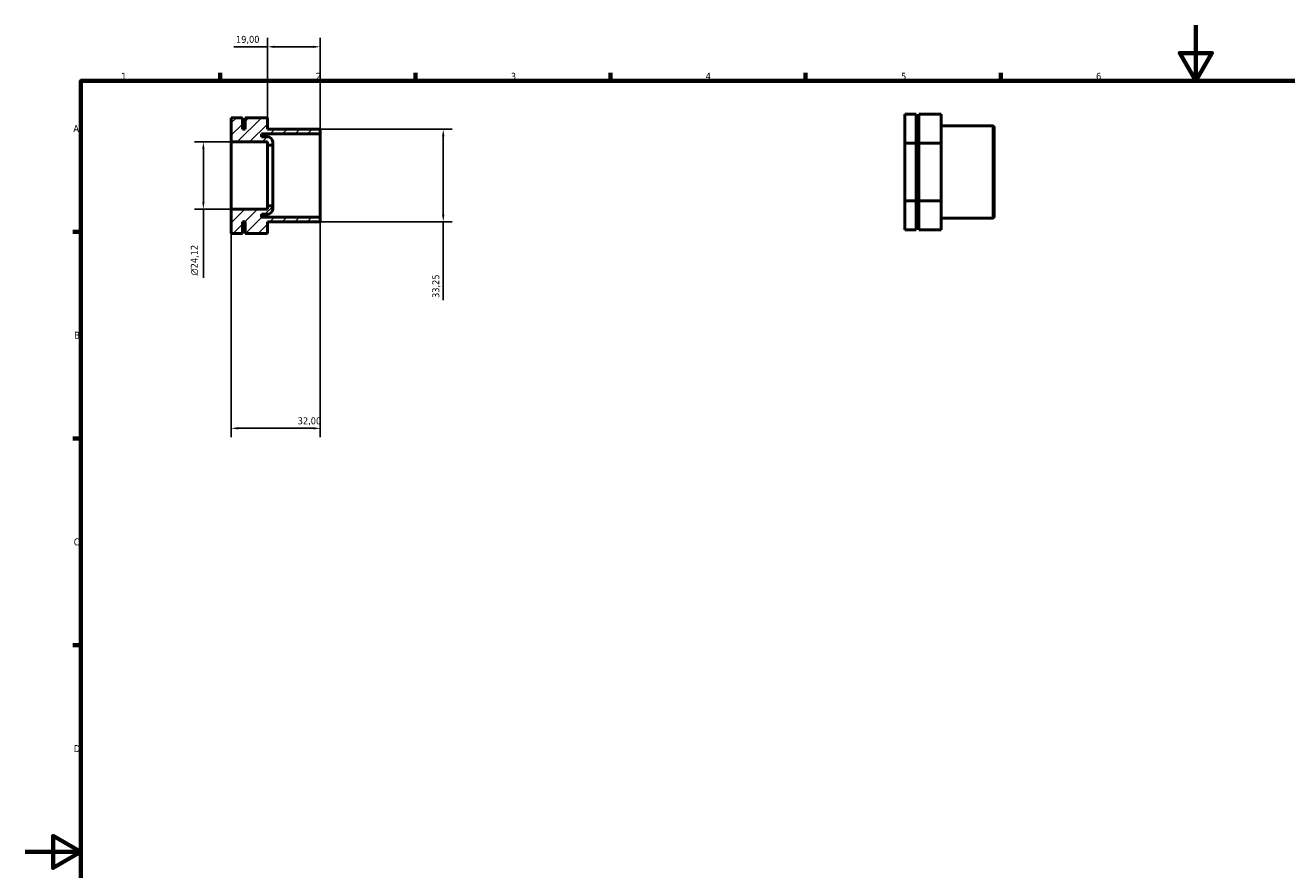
# Model space of a CAD drawing. Header units: millimetres. Extents: x 0 to 906, y 0 to 594.
# Tile 2 of 3: x 0 to 453, y 291 to 594. Entities that reach past the tile are written whole.
import ezdxf

# ---------------------------------------------------------------- set-up
doc = ezdxf.new("R2010")
doc.units = ezdxf.units.MM
for name, color, linetype, lineweight in [('Border (ISO)', 7, 'Continuous', 70), ('Dimension (ISO)', 7, 'Continuous', 25), ('Hatch (ISO)', 7, 'Continuous', 18), ('Visible (ISO)', 7, 'Continuous', 50)]:
    doc.layers.add(name, color=color, linetype=linetype, lineweight=lineweight)
doc.styles.add('Note Text (ISO)', font='tahoma.ttf')
doc.dimstyles.new('Default (ISO)', dxfattribs={"dimtxt": 2.5, "dimasz": 2.5, "dimexe": 3.175, "dimexo": 0, "dimgap": 0.762, "dimtad": 1, "dimrnd": 1e-08, "dimzin": 0, "dimtxsty": 'Note Text (ISO)', "dimcen": 0.09, "dimdle": 10, "dimclrd": 256, "dimclre": 256, "dimclrt": 232, "dimazin": 0, "dimtfac": 1.40208, "dimtmove": 0, "dimatfit": 3, "dimfxl": 1, "dimtolj": 1, "dimtzin": 0, "dimlwd": -1, "dimlwe": -1, "dimarcsym": 0})

# ---------------------------------------------------------------- blocks, each defined once
blk = doc.blocks.new('Borders Default Border')
at = {"layer": 'Border (ISO)'}
for p, q in [((70.08, 574), (70.08, 576.9)), ((140.17, 574), (140.17, 576.9)), ((210.25, 574), (210.25, 576.9)), ((280.33, 574), (280.33, 576.9)), ((350.42, 574), (350.42, 576.9)), ((20, 519.75), (17.1, 519.75)), ((20, 445.5), (17.1, 445.5)), ((20, 371.25), (17.1, 371.25))]:
    blk.add_line(p, q, dxfattribs=at)
at = {"layer": 'Border (ISO)', "flags": 128}
for points in [[(420.5, 594), (420.5, 574), (414.73, 584), (426.27, 584), (420.5, 574)], [(20, 20), (20, 574), (821, 574), (821, 20), (20, 20)], [(0, 297), (20, 297), (10, 302.77), (10, 291.23), (20, 297)]]:
    blk.add_lwpolyline(points, dxfattribs=at)
at = {"layer": 'Border (ISO)', "color": 232, "true_color": 0xca0064, "char_height": 2.5, "attachment_point": 7, "style": 'Note Text (ISO)'}
for s, insert in [('1', (34.48, 574.4)), ('2', (104.37, 574.4)), ('3', (174.43, 574.35)), ('4', (244.42, 574.4)), ('5', (314.64, 574.35)), ('6', (384.66, 574.35)), ('A', (17.29, 555.62)), ('B', (17.59, 481.37)), ('C', (17.43, 407.08)), ('D', (17.43, 332.88))]:
    blk.add_mtext(s, dxfattribs=dict(at, insert=insert))
blk = doc.blocks.new('*D7')
at = {"layer": 'Defpoints', "color": 0, "transparency": 16777216}
for p in [(74, 527.94), (106, 525.04), (106, 449.18)]:
    blk.add_point(p, dxfattribs=at)
at = {"layer": 'Dimension (ISO)', "transparency": 16777216}
for p, q in [((74, 527.94), (74, 446.01)), ((106, 525.04), (106, 446.01)), ((76.5, 449.18), (103.5, 449.18))]:
    blk.add_line(p, q, dxfattribs=at)
for points in [[(76.5, 449.6), (76.5, 448.76), (74, 449.18)], [(103.5, 449.6), (103.5, 448.76), (106, 449.18)]]:
    blk.add_solid(points, dxfattribs=at)
at = {"layer": 'Dimension (ISO)', "color": 232, "true_color": 0xca0064, "transparency": 16777216, "insert": (97.88, 453.12), "char_height": 2.5, "attachment_point": 1, "style": 'Note Text (ISO)'}
blk.add_mtext('\\A1;32,00', dxfattribs=at)
blk = doc.blocks.new('*D9')
at = {"layer": 'Defpoints', "color": 0, "transparency": 16777216}
for p in [(74, 552.06), (64, 527.94), (74, 527.94)]:
    blk.add_point(p, dxfattribs=at)
at = {"layer": 'Dimension (ISO)', "transparency": 16777216}
for p, q in [((74, 552.06), (60.83, 552.06)), ((64, 549.56), (64, 530.44)), ((74, 527.94), (60.83, 527.94)), ((64, 527.94), (64, 503.28))]:
    blk.add_line(p, q, dxfattribs=at)
for points in [[(63.58, 549.56), (64.42, 549.56), (64, 552.06)], [(63.58, 530.44), (64.42, 530.44), (64, 527.94)]]:
    blk.add_solid(points, dxfattribs=at)
at = {"layer": 'Dimension (ISO)', "color": 232, "true_color": 0xca0064, "transparency": 16777216, "insert": (59.48, 504.05), "char_height": 2.5, "attachment_point": 1, "rotation": 90, "style": 'Note Text (ISO)'}
blk.add_mtext('\\A1;\\fAIGDT|b0|i0;\\H2.5000;\\ln\\fTahoma|b0|i0;\\H2.5000;24,12', dxfattribs=at)
blk = doc.blocks.new('*D10')
at = {"layer": 'Defpoints', "color": 0, "transparency": 16777216}
for p in [(105.68, 556.62), (105.68, 523.38), (150.16, 523.38)]:
    blk.add_point(p, dxfattribs=at)
at = {"layer": 'Dimension (ISO)', "transparency": 16777216}
for p, q in [((105.68, 556.62), (153.34, 556.62)), ((150.16, 554.12), (150.16, 525.88)), ((105.68, 523.38), (153.34, 523.38)), ((150.16, 523.38), (150.16, 495.24))]:
    blk.add_line(p, q, dxfattribs=at)
for points in [[(149.75, 554.12), (150.58, 554.12), (150.16, 556.62)], [(149.75, 525.88), (150.58, 525.88), (150.16, 523.38)]]:
    blk.add_solid(points, dxfattribs=at)
at = {"layer": 'Dimension (ISO)', "color": 232, "true_color": 0xca0064, "transparency": 16777216, "insert": (146.23, 496.01), "char_height": 2.5, "attachment_point": 1, "rotation": 90, "style": 'Note Text (ISO)'}
blk.add_mtext('\\A1;33,25', dxfattribs=at)
blk = doc.blocks.new('*D11')
at = {"layer": 'Defpoints', "color": 0, "transparency": 16777216}
for p in [(87, 586.25), (87, 560.78), (106, 554.96)]:
    blk.add_point(p, dxfattribs=at)
at = {"layer": 'Dimension (ISO)', "transparency": 16777216}
for p, q in [((87, 560.78), (87, 589.42)), ((106, 554.96), (106, 589.42)), ((87, 586.25), (74.95, 586.25)), ((103.5, 586.25), (89.5, 586.25))]:
    blk.add_line(p, q, dxfattribs=at)
for points in [[(89.5, 586.66), (89.5, 585.83), (87, 586.25)], [(103.5, 586.66), (103.5, 585.83), (106, 586.25)]]:
    blk.add_solid(points, dxfattribs=at)
at = {"layer": 'Dimension (ISO)', "color": 232, "true_color": 0xca0064, "transparency": 16777216, "insert": (75.71, 590.18), "char_height": 2.5, "attachment_point": 1, "style": 'Note Text (ISO)'}
blk.add_mtext('\\A1;19,00', dxfattribs=at)

msp = doc.modelspace()

# ---------------------------------------------------------------- hatches: boundary and pattern name
at = {"layer": 'Hatch (ISO)'}
h = msp.add_hatch(dxfattribs=at)
h.set_pattern_fill('ANSI31', color=256, scale=25.4, style=0)
h.set_pattern_definition([(45, (0, 0), (-2.245064, 2.245064), [])])
edge = h.paths.add_edge_path()
edge.add_line((105.68, 523.375), (106, 523.696))
edge.add_line((106, 523.695), (106, 525.038))
edge.add_line((106, 525.038), (84.88, 525.038))
edge.add_line((84.88, 525.038), (84.88, 526.133))
edge.add_line((84.88, 526.133), (87.1, 526.133))
edge.add_ellipse((87.1, 527.933), major_axis=(0, -1.8), ratio=1, start_angle=0, end_angle=90)
edge.add_line((88.9, 527.933), (88.9, 529.147))
edge.add_line((88.9, 529.147), (87, 529.147))
edge.add_line((87, 529.147), (87, 527.941))
edge.add_line((87, 527.942), (74, 527.942))
edge.add_line((74, 527.942), (74, 519.215))
edge.add_line((74, 519.215), (78, 519.215))
edge.add_line((78, 519.215), (78, 523.375))
edge.add_line((78, 523.375), (79, 523.375))
edge.add_line((79, 523.375), (79, 519.215))
edge.add_line((79, 519.215), (87, 519.215))
edge.add_line((87, 519.215), (87, 523.375))
edge.add_line((87, 523.375), (105.68, 523.375))
edge = h.paths.add_edge_path()
edge.add_line((106, 556.304), (105.68, 556.625))
edge.add_line((105.68, 556.625), (87, 556.625))
edge.add_line((87, 556.625), (87, 560.785))
edge.add_line((87, 560.785), (79, 560.785))
edge.add_line((79, 560.785), (79, 556.625))
edge.add_line((79, 556.625), (78, 556.625))
edge.add_line((78, 556.625), (78, 560.785))
edge.add_line((78, 560.785), (74, 560.785))
edge.add_line((74, 560.785), (74, 552.058))
edge.add_line((74, 552.058), (87, 552.058))
edge.add_line((87, 552.058), (87, 550.853))
edge.add_line((87, 550.853), (88.9, 550.853))
edge.add_line((88.9, 550.853), (88.9, 552.067))
edge.add_ellipse((87.1, 552.067), major_axis=(1.8, 0), ratio=1, start_angle=0, end_angle=90)
edge.add_line((87.1, 553.867), (84.88, 553.867))
edge.add_line((84.88, 553.867), (84.88, 554.962))
edge.add_line((84.88, 554.962), (106, 554.962))
edge.add_line((106, 554.962), (106, 556.304))

# ---------------------------------------------------------------- linework, layer by layer
at = {"layer": 'Visible (ISO)'}
for p, q in [((320.031, 562.049), (316.031, 562.049)), ((316.031, 562.049), (316.031, 551.657)), ((320.031, 551.657), (320.031, 562.049)), ((329.031, 562.049), (321.031, 562.049)), ((321.031, 562.049), (321.031, 551.657)), ((329.031, 551.657), (329.031, 562.049)), ((78, 560.785), (74, 560.785)), ((74, 560.785), (74, 552.058)), ((78, 556.625), (78, 560.785)), ((87, 560.785), (79, 560.785)), ((79, 560.785), (79, 556.625)), ((87, 556.625), (87, 560.785)), ((320.031, 557.889), (321.031, 557.889)), ((329.031, 557.889), (347.711, 557.889)), ((347.711, 524.64), (347.711, 557.889)), ((348.031, 557.569), (347.711, 557.889)), ((348.031, 557.569), (348.031, 524.96)), ((79, 556.625), (78, 556.625)), ((84.88, 553.867), (84.88, 554.962)), ((84.88, 554.962), (106, 554.962)), ((87.1, 553.867), (84.88, 553.867)), ((105.68, 556.625), (87, 556.625)), ((106, 556.304), (105.68, 556.625)), ((106, 554.962), (106, 556.304)), ((106, 525.038), (106, 554.962)), ((74, 552.058), (87, 552.058)), ((74, 527.942), (74, 552.058)), ((87, 552.058), (87, 550.853)), ((87, 550.853), (88.9, 550.853)), ((87, 529.147), (87, 550.853)), ((88.9, 550.853), (88.9, 552.067)), ((88.9, 529.147), (88.9, 550.853)), ((316.031, 551.657), (316.031, 530.872)), ((320.031, 551.657), (316.031, 551.657)), ((320.031, 530.872), (320.031, 551.657)), ((321.031, 551.657), (321.031, 530.872)), ((329.031, 551.657), (321.031, 551.657)), ((329.031, 530.872), (329.031, 551.657)), ((320.031, 530.872), (316.031, 530.872)), ((316.031, 530.872), (316.031, 520.48)), ((320.031, 520.48), (320.031, 530.872)), ((329.031, 530.872), (321.031, 530.872)), ((321.031, 530.872), (321.031, 520.48)), ((329.031, 520.48), (329.031, 530.872)), ((87, 527.942), (74, 527.942)), ((74, 527.942), (74, 519.215)), ((84.88, 525.038), (84.88, 526.133)), ((84.88, 526.133), (87.1, 526.133)), ((88.9, 529.147), (87, 529.147)), ((87, 529.147), (87, 527.942)), ((88.9, 527.933), (88.9, 529.147)), ((78, 519.215), (78, 523.375)), ((78, 523.375), (79, 523.375)), ((79, 523.375), (79, 519.215)), ((106, 525.038), (84.88, 525.038)), ((87, 519.215), (87, 523.375)), ((87, 523.375), (105.68, 523.375)), ((105.68, 523.375), (106, 523.695)), ((106, 523.695), (106, 525.038)), ((320.031, 524.64), (321.031, 524.64)), ((329.031, 524.64), (347.711, 524.64)), ((348.031, 524.96), (347.711, 524.64)), ((78, 519.215), (74, 519.215)), ((87, 519.215), (79, 519.215)), ((320.031, 520.48), (316.031, 520.48)), ((329.031, 520.48), (321.031, 520.48))]:
    msp.add_line(p, q, dxfattribs=at)
for centre, start, end in [((87.1, 552.067), 0, 90), ((87.1, 527.933), 270, 0)]:
    msp.add_arc(centre, 1.8, start, end, dxfattribs=at)

# ---------------------------------------------------------------- block references
msp.add_blockref('Borders Default Border', (0, 0))

# ---------------------------------------------------------------- dimensions: what is measured, and where the dimension line sits
at = {"layer": 'Dimension (ISO)'}
for base, p1, p2, angle, override, picture, middle in [((87, 586.247), (106, 554.962), (87, 560.785), 180, {"dimdec": 2, "dimtp": 0, "dimtm": 0, "dimtdec": 2, "dimtofl": 0, "dimatfit": 2}, '*D11', (79.723, 586.247)), ((150.164, 523.375), (105.68, 556.625), (105.68, 523.375), 90, {"dimdec": 2, "dimtp": 0, "dimtm": 0, "dimtdec": 2, "dimtofl": 0, "dimatfit": 2}, '*D10', (150.164, 500.11)), ((106, 449.181), (74, 527.942), (106, 525.038), 180, {"dimdec": 2, "dimtp": 0, "dimtm": 0, "dimtdec": 2, "dimtofl": 0, "dimatfit": 1}, '*D7', (102, 449.181))]:
    dim = msp.add_linear_dim(base=base, p1=p1, p2=p2, angle=angle, dimstyle='Default (ISO)', override=override, dxfattribs=at)
    dim.commit()
    dim.dimension.update_dxf_attribs({"geometry": picture, "text_midpoint": middle, "dimtype": 160})
dim = msp.add_linear_dim(base=(64, 527.942), p1=(74, 552.058), p2=(74, 527.942), angle=90, text='\\fAIGDT|b0|i0;\\H2.5000;\\ln\\fTahoma|b0|i0;\\H2.5000;<>', dimstyle='Default (ISO)', override={"dimdec": 2, "dimtp": 0, "dimtm": 0, "dimtdec": 2, "dimtofl": 0, "dimatfit": 2}, dxfattribs=at)
dim.commit()
dim.dimension.update_dxf_attribs({"geometry": '*D9', "text_midpoint": (64, 509.596), "dimtype": 160})

doc.saveas('drawing.dxf')
